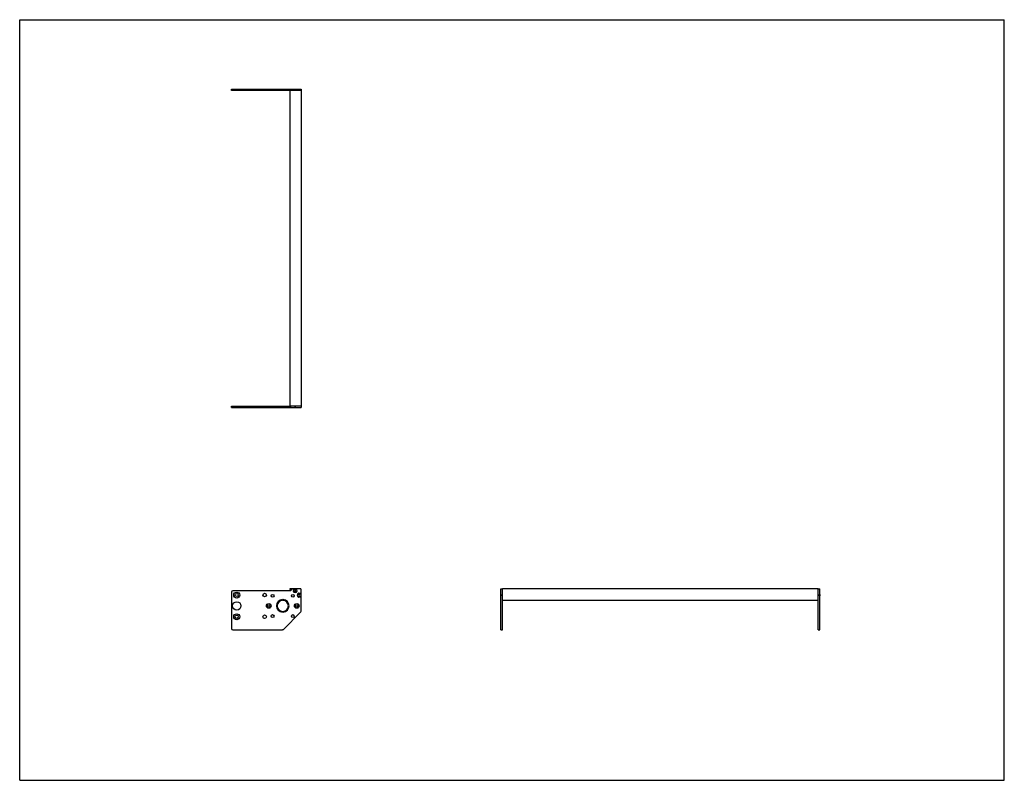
# Model space of a CAD drawing. Header units: inches. Extents: x 0 to 88, y 0 to 68.
import ezdxf

# ---------------------------------------------------------------- set-up
doc = ezdxf.new("R2010")
doc.units = ezdxf.units.IN
doc.header["$LTSCALE"] = 4.84
doc.header["$MEASUREMENT"] = 0
doc.layers.get('0').update_dxf_attribs({"linetype": 'CONTINUOUS'})
for name, color, linetype in [('350539_28_BL3', 7, 'CONTINUOUS'), ('350540_BL0', 7, 'CONTINUOUS'), ('350541_BL4', 7, 'CONTINUOUS'), ('930410M_BL1', 7, 'CONTINUOUS'), ('930410M_BL2', 7, 'CONTINUOUS'), ('930410M_BL5', 7, 'CONTINUOUS'), ('930410M_BL6', 7, 'CONTINUOUS')]:
    doc.layers.add(name, color=color, linetype=linetype)

# ---------------------------------------------------------------- blocks, each defined once
blk = doc.blocks.new('350540_BL0', base_point=(31.032, 23.45))
at = {"layer": '350540_BL0', "color": 7, "linetype": 'CONTINUOUS'}
for p, q in [((18.924, 33.44), (24.143, 33.44)), ((18.924, 33.315), (18.924, 33.44)), ((24.202, 33.44), (24.202, 33.315)), ((25.143, 33.44), (24.354, 33.44)), ((25.143, 33.44), (25.143, 33.315)), ((18.924, 33.315), (25.143, 33.315)), ((18.924, 16.825), (18.924, 13.585)), ((24.202, 16.95), (19.049, 16.95)), ((24.354, 17.103), (24.202, 16.95)), ((25.113, 17.111), (24.376, 17.111)), ((25.143, 15.118), (25.143, 17.081)), ((43.016, 16.488), (43.016, 17.111)), ((43.016, 17.111), (43.141, 17.111)), ((43.141, 13.46), (43.141, 17.111)), ((23.483, 16.09), (23.483, 16.153)), ((23.543, 16.153), (23.543, 16.09)), ((43.016, 13.46), (43.016, 16.48)), ((23.483, 15.03), (23.483, 15.092)), ((23.543, 15.092), (23.543, 15.03)), ((23.573, 13.497), (25.106, 15.029)), ((19.049, 13.46), (23.485, 13.46)), ((43.016, 13.46), (43.141, 13.46))]:
    blk.add_line(p, q, dxfattribs=at)
for centre, radius in [((19.397, 16.56), 0.266), ((19.397, 15.591), 0.375), ((19.397, 16.56), 0.141), ((21.888, 16.56), 0.158), ((22.608, 16.496), 0.125), ((24.418, 16.496), 0.125), ((22.263, 15.591), 0.21), ((22.263, 15.591), 0.109), ((24.763, 15.591), 0.21), ((24.763, 15.591), 0.109), ((19.397, 14.622), 0.266), ((19.397, 14.622), 0.141), ((21.888, 14.622), 0.158), ((22.608, 14.686), 0.125), ((24.418, 14.686), 0.125)]:
    blk.add_circle(centre, radius, dxfattribs=at)
for centre, radius, start, end in [((19.049, 16.825), 0.125, 90, 180), ((24.376, 17.081), 0.03, 90, 135), ((24.623, 16.951), 0.175, 113.89551, 66.10449), ((24.983, 16.551), 0.175, 23.89551, 336.10449), ((25.113, 17.081), 0.03, 0, 90), ((23.513, 15.591), 0.562, 93.05723, 266.94277), ((23.513, 15.591), 0.5, 93.43981, 266.56019), ((23.513, 15.591), 0.562, 273.05723, 86.94277), ((23.513, 15.591), 0.5, 273.43981, 86.56019), ((25.018, 15.118), 0.125, 315, 360), ((19.049, 13.585), 0.125, 180, 270), ((23.485, 13.585), 0.125, 270, 315)]:
    blk.add_arc(centre, radius, start, end, dxfattribs=at)
for points, knots in [([(24.693, 33.315), (24.682, 33.32), (24.665, 33.326), (24.641, 33.33), (24.623, 33.331), (24.604, 33.33), (24.58, 33.326), (24.563, 33.32), (24.552, 33.315)], [0, 0, 0, 0, 0.249881, 0.374941, 0.5, 0.62506, 0.75012, 1, 1, 1, 1]), ([(43.031, 16.551), (43.031, 16.557), (43.03, 16.57), (43.026, 16.594), (43.02, 16.611), (43.016, 16.622)], [0, 0, 0, 0, 0.2501, 0.500225, 1, 1, 1, 1]), ([(43.016, 16.48), (43.02, 16.492), (43.026, 16.509), (43.03, 16.533), (43.031, 16.545), (43.031, 16.551)], [0, 0, 0, 0, 0.499776, 0.749901, 1, 1, 1, 1])]:
    blk.add_open_spline(points, degree=3, knots=knots, dxfattribs=at)
blk = doc.blocks.new('930410M_BL1', base_point=(33.923, 16.551))
at = {"layer": '930410M_BL1', "color": 7, "linetype": 'CONTINUOUS'}
for p, q in [((24.954, 16.601), (24.926, 16.551)), ((24.926, 16.551), (24.954, 16.502)), ((25.011, 16.601), (24.954, 16.601)), ((24.954, 16.502), (25.011, 16.502)), ((25.039, 16.551), (25.011, 16.601)), ((25.011, 16.502), (25.039, 16.551)), ((43.02, 16.492), (43.02, 16.61))]:
    blk.add_line(p, q, dxfattribs=at)
blk.add_circle((24.983, 16.551), 0.157, dxfattribs=at)
blk = doc.blocks.new('930410M_BL2', base_point=(24.623, 25.057))
at = {"layer": '930410M_BL2', "color": 7, "linetype": 'CONTINUOUS'}
for p, q in [((24.681, 33.32), (24.564, 33.32)), ((24.594, 17.001), (24.566, 16.951)), ((24.566, 16.951), (24.594, 16.902)), ((24.651, 17.001), (24.594, 17.001)), ((24.594, 16.902), (24.651, 16.902)), ((24.679, 16.951), (24.651, 17.001)), ((24.651, 16.902), (24.679, 16.951))]:
    blk.add_line(p, q, dxfattribs=at)
blk.add_circle((24.623, 16.951), 0.157, dxfattribs=at)
blk = doc.blocks.new('350539_28_BL3', base_point=(47.76, 38.873))
at = {"layer": '350539_28_BL3', "color": 7, "linetype": 'CONTINUOUS'}
for p, q in [((24.143, 61.676), (24.143, 33.44)), ((25.143, 61.676), (24.143, 61.676)), ((25.143, 61.676), (25.143, 33.44)), ((25.143, 33.44), (24.143, 33.44)), ((24.376, 17.111), (24.173, 17.111)), ((43.141, 16.131), (43.141, 17.111)), ((71.377, 17.111), (43.141, 17.111)), ((71.377, 16.131), (71.377, 17.111)), ((71.377, 16.071), (43.141, 16.071))]:
    blk.add_line(p, q, dxfattribs=at)
for centre, radius, start, end in [((24.173, 17.081), 0.03, 90, 246.07971), ((23.513, 15.591), 1.6, 62.20812, 66.07971)]:
    blk.add_arc(centre, radius, start, end, dxfattribs=at)
blk = doc.blocks.new('350541_BL4', base_point=(45.213, 37.631))
at = {"layer": '350541_BL4', "color": 7, "linetype": 'CONTINUOUS'}
for p, q in [((18.924, 61.676), (18.924, 61.801)), ((18.924, 61.801), (25.143, 61.801)), ((24.143, 61.676), (18.924, 61.676)), ((24.202, 61.801), (24.202, 61.676)), ((25.143, 61.676), (24.354, 61.676)), ((25.143, 61.801), (25.143, 61.676)), ((71.377, 17.111), (71.502, 17.111)), ((71.377, 13.46), (71.377, 17.111)), ((71.502, 16.622), (71.502, 17.111)), ((71.502, 16.615), (71.502, 16.488)), ((71.502, 13.46), (71.502, 16.48)), ((71.377, 13.46), (71.502, 13.46))]:
    blk.add_line(p, q, dxfattribs=at)
for points, knots in [([(24.552, 61.801), (24.563, 61.797), (24.58, 61.791), (24.604, 61.787), (24.623, 61.786), (24.641, 61.787), (24.665, 61.791), (24.682, 61.797), (24.693, 61.801)], [0, 0, 0, 0, 0.249881, 0.374941, 0.5, 0.62506, 0.75012, 1, 1, 1, 1]), ([(71.487, 16.551), (71.487, 16.557), (71.488, 16.57), (71.492, 16.594), (71.497, 16.611), (71.502, 16.622)], [0, 0, 0, 0, 0.2501, 0.500225, 1, 1, 1, 1]), ([(71.502, 16.48), (71.497, 16.492), (71.492, 16.509), (71.488, 16.533), (71.487, 16.545), (71.487, 16.551)], [0, 0, 0, 0, 0.499776, 0.749901, 1, 1, 1, 1])]:
    blk.add_open_spline(points, degree=3, knots=knots, dxfattribs=at)
blk = doc.blocks.new('930410M_BL5', base_point=(24.623, 61.797))
at = {"layer": '930410M_BL5', "color": 7, "linetype": 'CONTINUOUS'}
blk.add_line((24.564, 61.797), (24.681, 61.797), dxfattribs=at)
blk = doc.blocks.new('930410M_BL6', base_point=(71.497, 16.551))
at = {"layer": '930410M_BL6', "color": 7, "linetype": 'CONTINUOUS'}
blk.add_line((71.497, 16.61), (71.497, 16.492), dxfattribs=at)

msp = doc.modelspace()

# ---------------------------------------------------------------- linework, layer by layer
at = {"color": 7, "linetype": 'CONTINUOUS'}
for p, q in [((0, 0), (0, 68)), ((0, 68), (88, 68)), ((88, 0), (88, 68)), ((0, 0), (88, 0))]:
    msp.add_line(p, q, dxfattribs=at)

# ---------------------------------------------------------------- block references
at = {"layer": '350539_28_BL3'}
msp.add_blockref('350539_28_BL3', (47.76, 38.873), dxfattribs=at)
at = {"layer": '350540_BL0'}
msp.add_blockref('350540_BL0', (31.032, 23.45), dxfattribs=at)
at = {"layer": '350541_BL4'}
msp.add_blockref('350541_BL4', (45.213, 37.631), dxfattribs=at)
at = {"layer": '930410M_BL1'}
msp.add_blockref('930410M_BL1', (33.923, 16.551), dxfattribs=at)
at = {"layer": '930410M_BL2'}
msp.add_blockref('930410M_BL2', (24.623, 25.057), dxfattribs=at)
at = {"layer": '930410M_BL5'}
msp.add_blockref('930410M_BL5', (24.623, 61.797), dxfattribs=at)
at = {"layer": '930410M_BL6'}
msp.add_blockref('930410M_BL6', (71.497, 16.551), dxfattribs=at)

doc.saveas('drawing.dxf')
